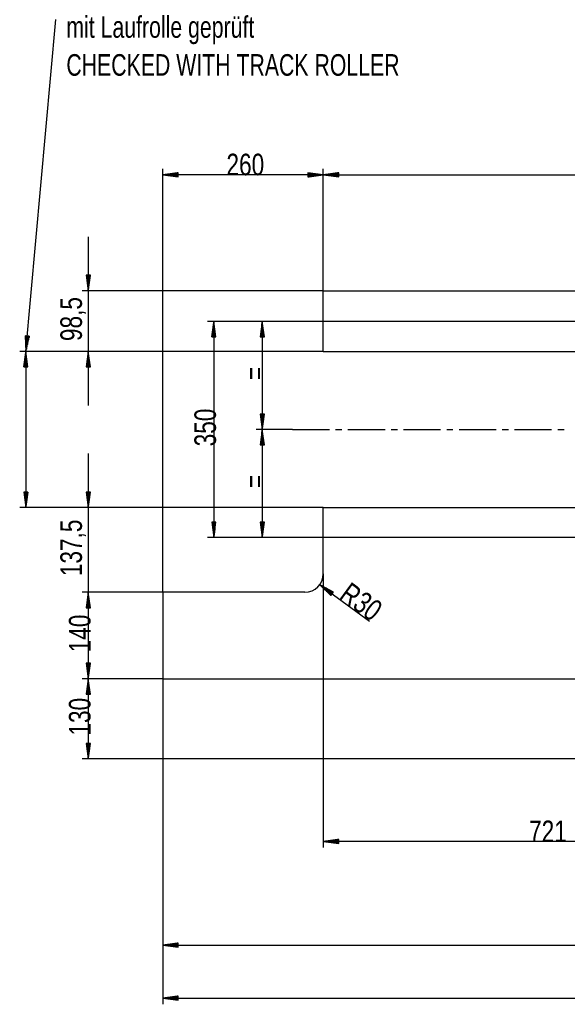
# Model space of a CAD drawing. Header units: millimetres. Extents: x 594 to 1189, y 0 to 841.
# Tile 4 of 16: x 694 to 783, y 363 to 523. Entities that reach past the tile are written whole.
import ezdxf

# ---------------------------------------------------------------- set-up
doc = ezdxf.new("R2010")
doc.units = ezdxf.units.MM
doc.layers.add('201', color=7, linetype='Continuous')
doc.styles.add('SEACAD_Arial', font='arial.ttf', dxfattribs={"width": 0.75})

msp = doc.modelspace()

# ---------------------------------------------------------------- linework, layer by layer
at = {"layer": '201', "color": 7, "linetype": 'Continuous'}
for p, q in [((695.27, 469.34), (700.14, 523.14)), ((717.48, 430.29), (717.48, 498.98)), ((719.98, 498.31), (717.48, 497.98)), ((719.98, 498.13), (718.64, 498.13)), ((719.98, 498.18), (719.02, 498.18)), ((719.98, 498.23), (719.41, 498.23)), ((719.98, 498.28), (719.79, 498.28)), ((719.98, 498.28), (719.79, 498.28)), ((719.98, 497.65), (719.98, 498.31)), ((743.48, 497.98), (740.98, 498.31)), ((740.98, 498.31), (740.98, 497.65)), ((740.98, 498.28), (741.16, 498.28)), ((740.98, 498.28), (741.16, 498.28)), ((740.98, 498.23), (741.55, 498.23)), ((740.98, 498.18), (741.93, 498.18)), ((740.98, 498.13), (742.32, 498.13)), ((743.48, 479.19), (743.48, 498.98)), ((743.48, 479.19), (743.48, 498.98)), ((745.98, 498.31), (743.48, 497.98)), ((745.98, 498.13), (744.64, 498.13)), ((745.98, 498.18), (745.02, 498.18)), ((745.98, 498.23), (745.41, 498.23)), ((745.98, 498.28), (745.79, 498.28)), ((745.98, 498.28), (745.79, 498.28)), ((745.98, 497.65), (745.98, 498.31)), ((743.48, 497.98), (717.48, 497.98)), ((717.48, 497.98), (719.98, 497.65)), ((719.98, 497.98), (717.48, 497.98)), ((719.98, 497.98), (717.48, 497.98)), ((719.98, 498.03), (717.86, 498.03)), ((719.98, 497.93), (717.86, 497.93)), ((719.98, 498.08), (718.25, 498.08)), ((719.98, 497.88), (718.25, 497.88)), ((719.98, 497.83), (718.64, 497.83)), ((719.98, 497.77), (719.02, 497.77)), ((719.98, 497.72), (719.41, 497.72)), ((719.98, 497.67), (719.79, 497.67)), ((719.98, 497.67), (719.79, 497.67)), ((740.98, 498.08), (742.71, 498.08)), ((740.98, 498.03), (743.09, 498.03)), ((740.98, 497.65), (743.48, 497.98)), ((740.98, 497.98), (743.48, 497.98)), ((740.98, 497.98), (743.48, 497.98)), ((740.98, 497.93), (743.09, 497.93)), ((740.98, 497.88), (742.71, 497.88)), ((740.98, 497.83), (742.32, 497.83)), ((740.98, 497.77), (741.93, 497.77)), ((740.98, 497.72), (741.55, 497.72)), ((740.98, 497.67), (741.16, 497.67)), ((740.98, 497.67), (741.16, 497.67)), ((743.48, 497.98), (1119.28, 497.98)), ((743.48, 497.98), (745.98, 497.65)), ((745.98, 497.98), (743.48, 497.98)), ((745.98, 497.98), (743.48, 497.98)), ((745.98, 498.03), (743.86, 498.03)), ((745.98, 497.93), (743.86, 497.93)), ((745.98, 498.08), (744.25, 498.08)), ((745.98, 497.88), (744.25, 497.88)), ((745.98, 497.83), (744.64, 497.83)), ((745.98, 497.77), (745.02, 497.77)), ((745.98, 497.72), (745.41, 497.72)), ((745.98, 497.67), (745.79, 497.67)), ((745.98, 497.67), (745.79, 497.67)), ((705.39, 487.94), (705.39, 460.59)), ((705.72, 481.69), (705.06, 481.69)), ((705.06, 481.69), (705.39, 479.19)), ((705.08, 481.69), (705.08, 481.5)), ((705.08, 481.69), (705.08, 481.5)), ((705.13, 481.69), (705.13, 481.12)), ((705.19, 481.69), (705.19, 480.73)), ((705.24, 481.69), (705.24, 480.35)), ((705.29, 481.69), (705.29, 479.96)), ((705.34, 481.69), (705.34, 479.57)), ((705.39, 479.19), (705.72, 481.69)), ((705.39, 481.69), (705.39, 479.19)), ((705.39, 481.69), (705.39, 479.19)), ((705.44, 481.69), (705.44, 479.57)), ((705.49, 481.69), (705.49, 479.96)), ((705.54, 481.69), (705.54, 480.35)), ((705.59, 481.69), (705.59, 480.73)), ((705.64, 481.69), (705.64, 481.12)), ((705.69, 481.69), (705.69, 481.5)), ((705.69, 481.69), (705.69, 481.5)), ((743.48, 479.19), (704.39, 479.19)), ((743.48, 479.19), (1118.28, 479.19)), ((743.48, 469.34), (743.48, 479.19)), ((817.58, 474.19), (724.72, 474.19)), ((725.72, 474.19), (725.39, 471.69)), ((725.72, 474.19), (725.72, 439.19)), ((726.05, 471.69), (725.72, 474.19)), ((725.72, 471.69), (725.72, 474.19)), ((725.72, 471.69), (725.72, 474.19)), ((817.58, 474.19), (732.59, 474.19)), ((733.59, 474.19), (733.26, 471.69)), ((733.59, 474.19), (733.59, 456.69)), ((733.92, 471.69), (733.59, 474.19)), ((733.59, 471.69), (733.59, 474.19)), ((733.59, 471.69), (733.59, 474.19)), ((725.52, 471.69), (725.52, 472.64)), ((725.57, 471.69), (725.57, 473.03)), ((725.62, 471.69), (725.62, 473.42)), ((725.67, 471.69), (725.67, 473.8)), ((725.77, 471.69), (725.77, 473.8)), ((725.82, 471.69), (725.82, 473.42)), ((725.87, 471.69), (725.87, 473.03)), ((725.92, 471.69), (725.92, 472.64)), ((733.39, 471.69), (733.39, 472.64)), ((733.44, 471.69), (733.44, 473.03)), ((733.49, 471.69), (733.49, 473.42)), ((733.54, 471.69), (733.54, 473.8)), ((733.64, 471.69), (733.64, 473.8)), ((733.69, 471.69), (733.69, 473.42)), ((733.74, 471.69), (733.74, 473.03)), ((733.79, 471.69), (733.79, 472.64)), ((695.82, 471.8), (695.17, 471.86)), ((695.17, 471.86), (695.27, 469.34)), ((695.19, 471.85), (695.17, 471.67)), ((695.19, 471.85), (695.17, 471.67)), ((695.24, 471.85), (695.19, 471.28)), ((695.29, 471.85), (695.21, 470.89)), ((695.34, 471.84), (695.22, 470.5)), ((695.39, 471.84), (695.24, 470.12)), ((695.44, 471.83), (695.25, 469.73)), ((695.49, 471.83), (695.27, 469.34)), ((695.49, 471.83), (695.27, 469.34)), ((695.27, 469.34), (695.82, 471.8)), ((695.55, 471.82), (695.35, 469.72)), ((695.6, 471.82), (695.44, 470.1)), ((695.65, 471.81), (695.53, 470.48)), ((695.7, 471.81), (695.61, 470.86)), ((695.75, 471.8), (695.7, 471.24)), ((695.8, 471.8), (695.78, 471.62)), ((695.8, 471.8), (695.78, 471.62)), ((725.39, 471.69), (726.05, 471.69)), ((725.41, 471.69), (725.41, 471.87)), ((725.41, 471.69), (725.41, 471.87)), ((725.46, 471.69), (725.46, 472.26)), ((725.97, 471.69), (725.97, 472.26)), ((726.02, 471.69), (726.02, 471.87)), ((726.02, 471.69), (726.02, 471.87)), ((733.26, 471.69), (733.92, 471.69)), ((733.28, 471.69), (733.28, 471.87)), ((733.28, 471.69), (733.28, 471.87)), ((733.34, 471.69), (733.34, 472.26)), ((733.84, 471.69), (733.84, 472.26)), ((733.89, 471.69), (733.89, 471.87)), ((733.89, 471.69), (733.89, 471.87)), ((743.48, 469.34), (694.27, 469.34)), ((695.27, 469.34), (694.94, 466.84)), ((695.07, 466.84), (695.07, 467.79)), ((695.12, 466.84), (695.12, 468.18)), ((695.17, 466.84), (695.17, 468.57)), ((695.22, 466.84), (695.22, 468.95)), ((695.27, 469.34), (695.27, 444.04)), ((695.6, 466.84), (695.27, 469.34)), ((695.27, 466.84), (695.27, 469.34)), ((695.27, 466.84), (695.27, 469.34)), ((695.32, 466.84), (695.32, 468.95)), ((695.37, 466.84), (695.37, 468.57)), ((695.42, 466.84), (695.42, 468.18)), ((695.47, 466.84), (695.47, 467.79)), ((743.48, 469.34), (704.39, 469.34)), ((705.39, 469.34), (705.06, 466.84)), ((705.19, 466.84), (705.19, 467.79)), ((705.24, 466.84), (705.24, 468.18)), ((705.29, 466.84), (705.29, 468.57)), ((705.34, 466.84), (705.34, 468.95)), ((705.72, 466.84), (705.39, 469.34)), ((705.39, 466.84), (705.39, 469.34)), ((705.39, 466.84), (705.39, 469.34)), ((705.44, 466.84), (705.44, 468.95)), ((705.49, 466.84), (705.49, 468.57)), ((705.54, 466.84), (705.54, 468.18)), ((705.59, 466.84), (705.59, 467.79)), ((743.48, 469.34), (812.58, 469.34)), ((743.48, 469.34), (744.48, 469.34)), ((694.94, 466.84), (695.6, 466.84)), ((694.96, 466.84), (694.96, 467.02)), ((694.96, 466.84), (694.96, 467.02)), ((695.02, 466.84), (695.02, 467.41)), ((695.52, 466.84), (695.52, 467.41)), ((695.57, 466.84), (695.57, 467.02)), ((695.57, 466.84), (695.57, 467.02)), ((705.06, 466.84), (705.72, 466.84)), ((705.08, 466.84), (705.08, 467.02)), ((705.08, 466.84), (705.08, 467.02)), ((705.13, 466.84), (705.13, 467.41)), ((705.64, 466.84), (705.64, 467.41)), ((705.69, 466.84), (705.69, 467.02)), ((705.69, 466.84), (705.69, 467.02)), ((733.92, 459.19), (733.26, 459.19)), ((733.26, 459.19), (733.59, 456.69)), ((733.28, 459.19), (733.28, 459)), ((733.28, 459.19), (733.28, 459)), ((733.34, 459.19), (733.34, 458.62)), ((733.39, 459.19), (733.39, 458.23)), ((733.44, 459.19), (733.44, 457.85)), ((733.49, 459.19), (733.49, 457.46)), ((733.54, 459.19), (733.54, 457.07)), ((733.59, 456.69), (733.92, 459.19)), ((733.59, 459.19), (733.59, 456.69)), ((733.59, 459.19), (733.59, 456.69)), ((733.64, 459.19), (733.64, 457.07)), ((733.69, 459.19), (733.69, 457.46)), ((733.74, 459.19), (733.74, 457.85)), ((733.79, 459.19), (733.79, 458.23)), ((733.84, 459.19), (733.84, 458.62)), ((733.89, 459.19), (733.89, 459)), ((733.89, 459.19), (733.89, 459)), ((738.48, 456.69), (732.59, 456.69)), ((738.48, 456.69), (732.59, 456.69)), ((733.59, 456.69), (733.26, 454.19)), ((733.59, 456.69), (733.59, 439.19)), ((733.92, 454.19), (733.59, 456.69)), ((733.59, 454.19), (733.59, 456.69)), ((733.59, 454.19), (733.59, 456.69)), ((745.48, 456.69), (746.48, 456.69)), ((747.48, 456.69), (753.48, 456.69)), ((754.48, 456.69), (755.48, 456.69)), ((756.48, 456.69), (762.49, 456.69)), ((763.49, 456.69), (764.49, 456.69)), ((765.49, 456.69), (771.49, 456.69)), ((772.49, 456.69), (773.49, 456.69)), ((774.49, 456.69), (780.49, 456.69)), ((781.49, 456.69), (782.49, 456.69)), ((733.39, 454.19), (733.39, 455.14)), ((733.44, 454.19), (733.44, 455.53)), ((733.49, 454.19), (733.49, 455.92)), ((733.54, 454.19), (733.54, 456.3)), ((733.64, 454.19), (733.64, 456.3)), ((733.69, 454.19), (733.69, 455.92)), ((733.74, 454.19), (733.74, 455.53)), ((733.79, 454.19), (733.79, 455.14)), ((733.26, 454.19), (733.92, 454.19)), ((733.28, 454.19), (733.28, 454.37)), ((733.28, 454.19), (733.28, 454.37)), ((733.34, 454.19), (733.34, 454.76)), ((733.84, 454.19), (733.84, 454.76)), ((733.89, 454.19), (733.89, 454.37)), ((733.89, 454.19), (733.89, 454.37)), ((705.39, 452.79), (705.39, 421.54)), ((695.6, 446.54), (694.94, 446.54)), ((694.94, 446.54), (695.27, 444.04)), ((694.96, 446.54), (694.96, 446.35)), ((694.96, 446.54), (694.96, 446.35)), ((695.02, 446.54), (695.02, 445.97)), ((695.07, 446.54), (695.07, 445.58)), ((695.12, 446.54), (695.12, 445.2)), ((695.17, 446.54), (695.17, 444.81)), ((695.22, 446.54), (695.22, 444.42)), ((695.27, 444.04), (695.6, 446.54)), ((695.27, 446.54), (695.27, 444.04)), ((695.27, 446.54), (695.27, 444.04)), ((695.32, 446.54), (695.32, 444.42)), ((695.37, 446.54), (695.37, 444.81)), ((695.42, 446.54), (695.42, 445.2)), ((695.47, 446.54), (695.47, 445.58)), ((695.52, 446.54), (695.52, 445.97)), ((695.57, 446.54), (695.57, 446.35)), ((695.57, 446.54), (695.57, 446.35)), ((705.72, 446.54), (705.06, 446.54)), ((705.06, 446.54), (705.39, 444.04)), ((705.08, 446.54), (705.08, 446.35)), ((705.08, 446.54), (705.08, 446.35)), ((705.13, 446.54), (705.13, 445.97)), ((705.19, 446.54), (705.19, 445.58)), ((705.24, 446.54), (705.24, 445.2)), ((705.29, 446.54), (705.29, 444.81)), ((705.34, 446.54), (705.34, 444.42)), ((705.39, 444.04), (705.72, 446.54)), ((705.39, 446.54), (705.39, 444.04)), ((705.39, 446.54), (705.39, 444.04)), ((705.44, 446.54), (705.44, 444.42)), ((705.49, 446.54), (705.49, 444.81)), ((705.54, 446.54), (705.54, 445.2)), ((705.59, 446.54), (705.59, 445.58)), ((705.64, 446.54), (705.64, 445.97)), ((705.69, 446.54), (705.69, 446.35)), ((705.69, 446.54), (705.69, 446.35)), ((743.48, 444.04), (694.27, 444.04)), ((743.48, 444.04), (704.39, 444.04)), ((743.48, 444.04), (812.58, 444.04)), ((743.48, 433.29), (743.48, 444.04)), ((726.05, 441.69), (725.39, 441.69)), ((725.39, 441.69), (725.72, 439.19)), ((725.41, 441.69), (725.41, 441.5)), ((725.41, 441.69), (725.41, 441.5)), ((725.46, 441.69), (725.46, 441.12)), ((725.52, 441.69), (725.52, 440.73)), ((725.57, 441.69), (725.57, 440.35)), ((725.62, 441.69), (725.62, 439.96)), ((725.67, 441.69), (725.67, 439.57)), ((725.72, 439.19), (726.05, 441.69)), ((725.72, 441.69), (725.72, 439.19)), ((725.72, 441.69), (725.72, 439.19)), ((725.77, 441.69), (725.77, 439.57)), ((725.82, 441.69), (725.82, 439.96)), ((725.87, 441.69), (725.87, 440.35)), ((725.92, 441.69), (725.92, 440.73)), ((725.97, 441.69), (725.97, 441.12)), ((726.02, 441.69), (726.02, 441.5)), ((726.02, 441.69), (726.02, 441.5)), ((733.92, 441.69), (733.26, 441.69)), ((733.26, 441.69), (733.59, 439.19)), ((733.28, 441.69), (733.28, 441.5)), ((733.28, 441.69), (733.28, 441.5)), ((733.34, 441.69), (733.34, 441.12)), ((733.39, 441.69), (733.39, 440.73)), ((733.44, 441.69), (733.44, 440.35)), ((733.49, 441.69), (733.49, 439.96)), ((733.54, 441.69), (733.54, 439.57)), ((733.59, 439.19), (733.92, 441.69)), ((733.59, 441.69), (733.59, 439.19)), ((733.59, 441.69), (733.59, 439.19)), ((733.64, 441.69), (733.64, 439.57)), ((733.69, 441.69), (733.69, 439.96)), ((733.74, 441.69), (733.74, 440.35)), ((733.79, 441.69), (733.79, 440.73)), ((733.84, 441.69), (733.84, 441.12)), ((733.89, 441.69), (733.89, 441.5)), ((733.89, 441.69), (733.89, 441.5)), ((817.58, 439.19), (724.72, 439.19)), ((817.58, 439.19), (732.59, 439.19)), ((743.48, 433.29), (743.48, 388.9)), ((742.9, 431.51), (750.94, 425.6)), ((742.9, 431.51), (744.72, 429.77)), ((745.11, 430.3), (742.9, 431.51)), ((744.91, 430.03), (742.9, 431.51)), ((744.91, 430.03), (742.9, 431.51)), ((744.88, 429.99), (743.18, 431.24)), ((744.94, 430.07), (743.24, 431.32)), ((744.97, 430.11), (743.58, 431.14)), ((717.48, 430.29), (704.39, 430.29)), ((717.48, 430.29), (704.39, 430.29)), ((705.39, 430.29), (705.06, 427.79)), ((705.39, 430.29), (705.06, 427.79)), ((705.29, 427.79), (705.29, 429.52)), ((705.29, 427.79), (705.29, 429.52)), ((705.34, 427.79), (705.34, 429.9)), ((705.34, 427.79), (705.34, 429.9)), ((705.39, 430.29), (705.39, 416.29)), ((705.72, 427.79), (705.39, 430.29)), ((705.39, 427.79), (705.39, 430.29)), ((705.39, 427.79), (705.39, 430.29)), ((705.72, 427.79), (705.39, 430.29)), ((705.39, 427.79), (705.39, 430.29)), ((705.39, 427.79), (705.39, 430.29)), ((705.44, 427.79), (705.44, 429.9)), ((705.44, 427.79), (705.44, 429.9)), ((705.49, 427.79), (705.49, 429.52)), ((705.49, 427.79), (705.49, 429.52)), ((717.48, 430.29), (717.48, 363.49)), ((717.48, 430.29), (717.48, 416.29)), ((740.48, 430.29), (717.48, 430.29)), ((744.85, 429.95), (743.46, 430.97)), ((744.82, 429.91), (743.74, 430.7)), ((745, 430.15), (743.92, 430.95)), ((744.79, 429.87), (744.02, 430.43)), ((745.03, 430.2), (744.26, 430.76)), ((744.76, 429.83), (744.3, 430.16)), ((744.73, 429.79), (744.58, 429.9)), ((744.73, 429.79), (744.58, 429.9)), ((745.06, 430.24), (744.6, 430.57)), ((744.72, 429.77), (745.11, 430.3)), ((745.09, 430.28), (744.94, 430.39)), ((745.09, 430.28), (744.94, 430.39)), ((705.08, 427.79), (705.08, 427.97)), ((705.08, 427.79), (705.08, 427.97)), ((705.08, 427.79), (705.08, 427.97)), ((705.08, 427.79), (705.08, 427.97)), ((705.13, 427.79), (705.13, 428.36)), ((705.13, 427.79), (705.13, 428.36)), ((705.19, 427.79), (705.19, 428.74)), ((705.19, 427.79), (705.19, 428.74)), ((705.24, 427.79), (705.24, 429.13)), ((705.24, 427.79), (705.24, 429.13)), ((705.54, 427.79), (705.54, 429.13)), ((705.54, 427.79), (705.54, 429.13)), ((705.59, 427.79), (705.59, 428.74)), ((705.59, 427.79), (705.59, 428.74)), ((705.64, 427.79), (705.64, 428.36)), ((705.64, 427.79), (705.64, 428.36)), ((705.69, 427.79), (705.69, 427.97)), ((705.69, 427.79), (705.69, 427.97)), ((705.69, 427.79), (705.69, 427.97)), ((705.69, 427.79), (705.69, 427.97)), ((705.06, 427.79), (705.72, 427.79)), ((705.06, 427.79), (705.72, 427.79)), ((705.72, 418.79), (705.06, 418.79)), ((705.06, 418.79), (705.39, 416.29)), ((705.08, 418.79), (705.08, 418.6)), ((705.08, 418.79), (705.08, 418.6)), ((705.13, 418.79), (705.13, 418.22)), ((705.19, 418.79), (705.19, 417.83)), ((705.24, 418.79), (705.24, 417.45)), ((705.29, 418.79), (705.29, 417.06)), ((705.34, 418.79), (705.34, 416.67)), ((705.39, 416.29), (705.72, 418.79)), ((705.39, 418.79), (705.39, 416.29)), ((705.39, 418.79), (705.39, 416.29)), ((705.44, 418.79), (705.44, 416.67)), ((705.49, 418.79), (705.49, 417.06)), ((705.54, 418.79), (705.54, 417.45)), ((705.59, 418.79), (705.59, 417.83)), ((705.64, 418.79), (705.64, 418.22)), ((705.69, 418.79), (705.69, 418.6)), ((705.69, 418.79), (705.69, 418.6)), ((717.48, 416.29), (704.39, 416.29)), ((717.48, 416.29), (704.39, 416.29)), ((705.39, 416.29), (705.06, 413.79)), ((705.24, 413.79), (705.24, 415.13)), ((705.29, 413.79), (705.29, 415.52)), ((705.34, 413.79), (705.34, 415.9)), ((705.39, 416.29), (705.39, 403.29)), ((705.72, 413.79), (705.39, 416.29)), ((705.39, 413.79), (705.39, 416.29)), ((705.39, 413.79), (705.39, 416.29)), ((705.44, 413.79), (705.44, 415.9)), ((705.49, 413.79), (705.49, 415.52)), ((705.54, 413.79), (705.54, 415.13)), ((717.48, 416.29), (717.48, 372.09)), ((717.48, 416.29), (1088.24, 416.29)), ((705.06, 413.79), (705.72, 413.79)), ((705.08, 413.79), (705.08, 413.97)), ((705.08, 413.79), (705.08, 413.97)), ((705.13, 413.79), (705.13, 414.36)), ((705.19, 413.79), (705.19, 414.74)), ((705.59, 413.79), (705.59, 414.74)), ((705.64, 413.79), (705.64, 414.36)), ((705.69, 413.79), (705.69, 413.97)), ((705.69, 413.79), (705.69, 413.97)), ((705.72, 405.79), (705.06, 405.79)), ((705.06, 405.79), (705.39, 403.29)), ((705.08, 405.79), (705.08, 405.6)), ((705.08, 405.79), (705.08, 405.6)), ((705.13, 405.79), (705.13, 405.22)), ((705.19, 405.79), (705.19, 404.83)), ((705.24, 405.79), (705.24, 404.45)), ((705.29, 405.79), (705.29, 404.06)), ((705.34, 405.79), (705.34, 403.67)), ((705.39, 403.29), (705.72, 405.79)), ((705.39, 405.79), (705.39, 403.29)), ((705.39, 405.79), (705.39, 403.29)), ((705.44, 405.79), (705.44, 403.67)), ((705.49, 405.79), (705.49, 404.06)), ((705.54, 405.79), (705.54, 404.45)), ((705.59, 405.79), (705.59, 404.83)), ((705.64, 405.79), (705.64, 405.22)), ((705.69, 405.79), (705.69, 405.6)), ((705.69, 405.79), (705.69, 405.6)), ((1102.48, 403.29), (704.39, 403.29)), ((745.98, 390.23), (743.48, 389.9)), ((815.58, 389.9), (743.48, 389.9)), ((743.48, 389.9), (745.98, 389.58)), ((745.98, 389.9), (743.48, 389.9)), ((745.98, 389.9), (743.48, 389.9)), ((745.98, 389.96), (743.86, 389.96)), ((745.98, 389.85), (743.86, 389.85)), ((745.98, 390.01), (744.25, 390.01)), ((745.98, 389.8), (744.25, 389.8)), ((745.98, 390.06), (744.64, 390.06)), ((745.98, 389.75), (744.64, 389.75)), ((745.98, 390.11), (745.02, 390.11)), ((745.98, 389.7), (745.02, 389.7)), ((745.98, 390.16), (745.41, 390.16)), ((745.98, 389.65), (745.41, 389.65)), ((745.98, 390.21), (745.79, 390.21)), ((745.98, 390.21), (745.79, 390.21)), ((745.98, 389.6), (745.79, 389.6)), ((745.98, 389.6), (745.79, 389.6)), ((745.98, 389.58), (745.98, 390.23)), ((719.98, 373.42), (717.48, 373.09)), ((717.48, 373.09), (1089.48, 373.09)), ((717.48, 373.09), (719.98, 372.77)), ((719.98, 373.09), (717.48, 373.09)), ((719.98, 373.09), (717.48, 373.09)), ((719.98, 373.15), (717.86, 373.15)), ((719.98, 373.04), (717.86, 373.04)), ((719.98, 373.2), (718.25, 373.2)), ((719.98, 372.99), (718.25, 372.99)), ((719.98, 373.25), (718.64, 373.25)), ((719.98, 372.94), (718.64, 372.94)), ((719.98, 373.3), (719.02, 373.3)), ((719.98, 372.89), (719.02, 372.89)), ((719.98, 373.35), (719.41, 373.35)), ((719.98, 372.84), (719.41, 372.84)), ((719.98, 373.4), (719.79, 373.4)), ((719.98, 373.4), (719.79, 373.4)), ((719.98, 372.79), (719.79, 372.79)), ((719.98, 372.79), (719.79, 372.79)), ((719.98, 372.77), (719.98, 373.42)), ((719.98, 364.82), (717.48, 364.49)), ((717.48, 364.49), (1125.48, 364.49)), ((717.48, 364.49), (719.98, 364.16)), ((719.98, 364.49), (717.48, 364.49)), ((719.98, 364.49), (717.48, 364.49)), ((719.98, 364.54), (717.86, 364.54)), ((719.98, 364.44), (717.86, 364.44)), ((719.98, 364.59), (718.25, 364.59)), ((719.98, 364.39), (718.25, 364.39)), ((719.98, 364.64), (718.64, 364.64)), ((719.98, 364.34), (718.64, 364.34)), ((719.98, 364.69), (719.02, 364.69)), ((719.98, 364.29), (719.02, 364.29)), ((719.98, 364.74), (719.41, 364.74)), ((719.98, 364.24), (719.41, 364.24)), ((719.98, 364.8), (719.79, 364.8)), ((719.98, 364.8), (719.79, 364.8)), ((719.98, 364.19), (719.79, 364.19)), ((719.98, 364.19), (719.79, 364.19)), ((719.98, 364.16), (719.98, 364.82))]:
    msp.add_line(p, q, dxfattribs=at)
msp.add_arc((740.48, 433.29), 3, 270, 0, dxfattribs=at)
msp.add_open_spline([(738.48, 456.69), (743.48, 456.69), (744.48, 456.69)], degree=1, knots=[0, 0, 0.833019, 1, 1], dxfattribs=at)

# ---------------------------------------------------------------- texts
at = {"layer": '201', "char_height": 3.5, "attachment_point": 7, "style": 'SEACAD_Arial'}
for s, insert, width in [('{\\fArial|b0||i0||c0|p34;\\C7;\\H3.5;\\W0.705;mit Laufrolle geprüft}', (701.83, 519.15), 43.4457), ('{\\fArial|b0||i0||c0|p34;\\C7;\\H3.5;\\W0.705;CHECKED WITH TRACK ROLLER}', (701.83, 514), 76.8478), ('{\\fArial|b0||i0||c0|p34;\\C7;\\H3.5;\\W0.75;260}', (727.78, 497.86), 8.2174), ('{\\fArial|b0||i0||c0|p34;\\C7;\\H3.5;\\W0.75;721}', (776.83, 389.79), 8.2174)]:
    msp.add_mtext(s, dxfattribs=dict(at, insert=insert, width=width))
for s, insert, width, rotation in [('{\\fArial|b0||i0||c0|p34;\\C7;\\H3.5;\\W0.75;98,5}', (705.01, 471.03), 9.587, 90), ('{\\fArial|b0||i0||c0|p34;\\C7;\\H3.5;\\W0.75;=}', (734.09, 464.7), 2.8152, 90), ('{\\fArial|b0||i0||c0|p34;\\C7;\\H3.5;\\W0.75;350}', (726.13, 453.96), 8.2174, 90), ('{\\fArial|b0||i0||c0|p34;\\C7;\\H3.5;\\W0.75;=}', (734.09, 447.2), 2.8152, 90), ('{\\fArial|b0||i0||c0|p34;\\C7;\\H3.5;\\W0.75;137,5}', (705.01, 432.91), 12.3261, 90), ('{\\fArial|b0||i0||c0|p34;\\C7;\\H3.5;\\W0.75;R}', (745.8, 429.28), 3.5, 323.7026), ('{\\fArial|b0||i0||c0|p34;\\C7;\\H3.5;\\W0.75;30}', (747.99, 427.79), 5.4783, 323.7026), ('{\\fArial|b0||i0||c0|p34;\\C7;\\H3.5;\\W0.75;140}', (705.8, 420.56), 8.2174, 90), ('{\\fArial|b0||i0||c0|p34;\\C7;\\H3.5;\\W0.75;130}', (705.8, 407.06), 8.2174, 90)]:
    msp.add_mtext(s, dxfattribs=dict(at, insert=insert, width=width, rotation=rotation))

doc.saveas('drawing.dxf')
